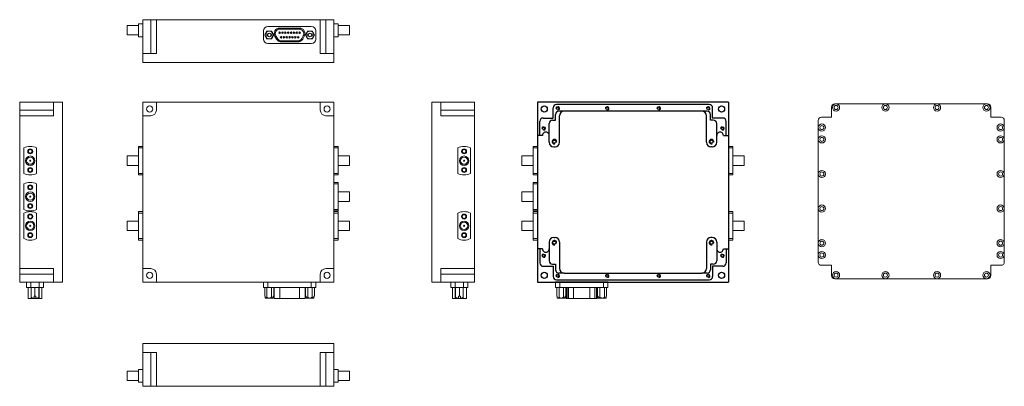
# Model space of a CAD drawing. Header units: millimetres. Extents: x 45 to 484, y 32 to 195.
import ezdxf

# ---------------------------------------------------------------- set-up
doc = ezdxf.new("R2010")
doc.units = ezdxf.units.MM
doc.layers.add('图层1', color=2, linetype='Continuous', lineweight=18)

msp = doc.modelspace()

# ---------------------------------------------------------------- linework, layer by layer
at = {"color": 7, "linetype": 'Continuous', "lineweight": 15}
for p, q in [((103.57, 194.78), (100.07, 194.78)), ((100.07, 194.78), (100.07, 179.78)), ((103.57, 194.78), (103.57, 179.78)), ((106.07, 194.78), (103.57, 194.78)), ((106.07, 179.78), (106.07, 194.78)), ((106.07, 194.78), (179.07, 194.78)), ((179.07, 194.78), (179.07, 179.78)), ((181.57, 194.78), (179.07, 194.78)), ((181.57, 179.78), (181.57, 194.78)), ((185.07, 194.78), (181.57, 194.78)), ((185.07, 179.78), (185.07, 194.78)), ((98.07, 192.18), (93.07, 192.18)), ((93.07, 192.18), (93.07, 187.98)), ((100.07, 192.93), (98.07, 192.93)), ((98.07, 187.23), (98.07, 192.93)), ((153.71, 186.18), (153.71, 189.78)), ((154.54, 188.4), (154.8, 188.85)), ((155.71, 191.78), (175.07, 191.78)), ((157.83, 188.85), (158.08, 188.4)), ((169.76, 191.08), (161.02, 191.08)), ((169.76, 190.58), (161.02, 190.58)), ((172.7, 188.4), (172.96, 188.85)), ((175.99, 188.85), (176.24, 188.4)), ((177.07, 189.78), (177.07, 186.18)), ((187.07, 192.93), (185.07, 192.93)), ((187.07, 192.93), (187.07, 187.23)), ((192.07, 192.18), (187.07, 192.18)), ((192.07, 187.98), (192.07, 192.18)), ((93.07, 187.98), (98.07, 187.98)), ((98.07, 187.23), (100.07, 187.23)), ((154.29, 187.98), (154.54, 188.4)), ((154.54, 187.55), (154.29, 187.98)), ((154.54, 188.4), (154.61, 188.4)), ((154.61, 187.55), (154.54, 187.55)), ((154.8, 187.1), (154.54, 187.55)), ((154.61, 188.4), (155.63, 188.4)), ((155.63, 187.55), (154.61, 187.55)), ((156.99, 188.4), (158.01, 188.4)), ((158.01, 187.55), (156.99, 187.55)), ((158.08, 187.55), (157.83, 187.1)), ((158.01, 188.4), (158.08, 188.4)), ((158.08, 187.55), (158.01, 187.55)), ((158.08, 188.4), (158.33, 187.98)), ((158.33, 187.98), (158.08, 187.55)), ((159.55, 186.13), (158.86, 187.33)), ((159.29, 187.58), (159.98, 186.38)), ((161.71, 185.38), (169.07, 185.38)), ((161.71, 184.88), (169.07, 184.88)), ((170.8, 186.38), (171.49, 187.58)), ((171.93, 187.33), (171.23, 186.13)), ((172.45, 187.98), (172.7, 188.4)), ((172.7, 187.55), (172.45, 187.98)), ((172.7, 188.4), (172.77, 188.4)), ((172.77, 187.55), (172.7, 187.55)), ((172.96, 187.1), (172.7, 187.55)), ((172.77, 188.4), (173.79, 188.4)), ((173.79, 187.55), (172.77, 187.55)), ((175.15, 188.4), (176.17, 188.4)), ((176.17, 187.55), (175.15, 187.55)), ((176.24, 187.55), (175.99, 187.1)), ((176.17, 188.4), (176.24, 188.4)), ((176.24, 187.55), (176.17, 187.55)), ((176.24, 188.4), (176.49, 187.98)), ((176.49, 187.98), (176.24, 187.55)), ((185.07, 187.23), (187.07, 187.23)), ((187.07, 187.98), (192.07, 187.98)), ((175.07, 184.18), (155.71, 184.18)), ((100.07, 175.78), (100.07, 179.78)), ((100.07, 179.78), (106.07, 179.78)), ((185.07, 175.78), (100.07, 175.78)), ((179.07, 179.78), (185.07, 179.78)), ((185.07, 179.78), (185.07, 175.78)), ((45.18, 158.03), (45.18, 154.53)), ((60.18, 158.03), (45.18, 158.03)), ((60.18, 152.03), (60.18, 158.03)), ((60.18, 158.03), (64.18, 158.03)), ((64.18, 158.03), (64.18, 78.03)), ((106.07, 158.03), (100.07, 158.03)), ((100.07, 158.03), (100.07, 152.03)), ((179.07, 158.03), (106.07, 158.03)), ((106.07, 154.53), (106.07, 158.03)), ((179.07, 158.03), (179.07, 154.53)), ((185.07, 158.03), (179.07, 158.03)), ((185.07, 152.03), (185.07, 158.03)), ((228.81, 78.03), (228.81, 158.03)), ((232.81, 158.03), (228.81, 158.03)), ((232.81, 158.03), (232.81, 152.03)), ((247.81, 158.03), (232.81, 158.03)), ((247.81, 154.53), (247.81, 158.03)), ((360.82, 158.03), (275.82, 158.03)), ((275.82, 158.03), (275.82, 78.03)), ((360.82, 78.03), (360.82, 158.03)), ((60.18, 154.53), (45.18, 154.53)), ((45.18, 154.53), (45.18, 152.03)), ((247.81, 154.53), (232.81, 154.53)), ((247.81, 152.03), (247.81, 154.53)), ((45.18, 84.03), (45.18, 152.03)), ((45.18, 152.03), (60.18, 152.03)), ((100.07, 152.03), (100.07, 84.03)), ((100.07, 152.03), (103.57, 152.03)), ((181.57, 152.03), (185.07, 152.03)), ((185.07, 84.03), (185.07, 152.03)), ((232.81, 152.03), (247.81, 152.03)), ((247.81, 152.03), (247.81, 84.03)), ((47.03, 137.7), (47.03, 126.35)), ((52.73, 126.35), (52.73, 137.7)), ((100.07, 138.38), (98.07, 138.38)), ((98.07, 137.7), (98.07, 138.38)), ((98.07, 137.7), (100.07, 137.7)), ((98.07, 126.35), (98.07, 137.7)), ((187.07, 138.38), (185.07, 138.38)), ((185.07, 137.7), (187.07, 137.7)), ((187.07, 138.38), (187.07, 137.7)), ((187.07, 137.7), (187.07, 126.35)), ((240.26, 137.7), (240.26, 126.35)), ((245.96, 126.35), (245.96, 137.7)), ((275.82, 138.38), (273.82, 138.38)), ((273.82, 137.7), (273.82, 138.38)), ((273.82, 137.7), (275.82, 137.7)), ((273.82, 126.35), (273.82, 137.7)), ((362.82, 138.38), (360.82, 138.38)), ((360.82, 137.7), (362.82, 137.7)), ((362.82, 138.38), (362.82, 137.7)), ((362.82, 137.7), (362.82, 126.35)), ((98.07, 134.13), (93.07, 134.13)), ((93.07, 134.13), (93.07, 129.93)), ((192.07, 134.13), (187.07, 134.13)), ((192.07, 132.03), (192.07, 134.13)), ((192.07, 129.93), (192.07, 132.03)), ((273.82, 134.13), (268.82, 134.13)), ((268.82, 134.13), (268.82, 129.93)), ((367.82, 134.13), (362.82, 134.13)), ((367.82, 132.03), (367.82, 134.13)), ((367.82, 129.93), (367.82, 132.03)), ((93.07, 129.93), (98.07, 129.93)), ((187.07, 129.93), (192.07, 129.93)), ((268.82, 129.93), (273.82, 129.93)), ((362.82, 129.93), (367.82, 129.93)), ((100.07, 126.35), (98.07, 126.35)), ((98.07, 125.68), (98.07, 126.35)), ((98.07, 125.68), (100.07, 125.68)), ((187.07, 126.35), (185.07, 126.35)), ((185.07, 125.68), (187.07, 125.68)), ((187.07, 126.35), (187.07, 125.68)), ((275.82, 126.35), (273.82, 126.35)), ((273.82, 125.68), (273.82, 126.35)), ((273.82, 125.68), (275.82, 125.68)), ((362.82, 126.35), (360.82, 126.35)), ((360.82, 125.68), (362.82, 125.68)), ((362.82, 126.35), (362.82, 125.68)), ((47.03, 121.7), (47.03, 110.35)), ((52.73, 110.35), (52.73, 121.7)), ((187.07, 122.38), (185.07, 122.38)), ((185.07, 121.7), (187.07, 121.7)), ((187.07, 122.38), (187.07, 121.7)), ((187.07, 121.7), (187.07, 110.35)), ((275.82, 122.38), (273.82, 122.38)), ((273.82, 121.7), (273.82, 122.38)), ((273.82, 121.7), (275.82, 121.7)), ((273.82, 110.35), (273.82, 121.7)), ((192.07, 118.13), (187.07, 118.13)), ((192.07, 116.03), (192.07, 118.13)), ((192.07, 113.93), (192.07, 116.03)), ((273.82, 118.13), (268.82, 118.13)), ((268.82, 118.13), (268.82, 113.93)), ((187.07, 110.35), (185.07, 110.35)), ((185.07, 109.68), (187.07, 109.68)), ((187.07, 113.93), (192.07, 113.93)), ((187.07, 110.35), (187.07, 109.68)), ((268.82, 113.93), (273.82, 113.93)), ((275.82, 110.35), (273.82, 110.35)), ((273.82, 109.68), (273.82, 110.35)), ((273.82, 109.68), (275.82, 109.68)), ((47.03, 108.7), (47.03, 97.35)), ((52.73, 97.35), (52.73, 108.7)), ((100.07, 109.38), (98.07, 109.38)), ((98.07, 108.7), (98.07, 109.38)), ((98.07, 97.35), (98.07, 108.7)), ((98.07, 108.7), (100.07, 108.7)), ((187.07, 109.38), (185.07, 109.38)), ((185.07, 108.7), (187.07, 108.7)), ((187.07, 109.38), (187.07, 108.7)), ((187.07, 108.7), (187.07, 97.35)), ((240.26, 108.7), (240.26, 97.35)), ((245.96, 97.35), (245.96, 108.7)), ((275.82, 109.38), (273.82, 109.38)), ((273.82, 108.7), (273.82, 109.38)), ((273.82, 108.7), (275.82, 108.7)), ((273.82, 97.35), (273.82, 108.7)), ((362.82, 109.38), (360.82, 109.38)), ((360.82, 108.7), (362.82, 108.7)), ((362.82, 109.38), (362.82, 108.7)), ((362.82, 108.7), (362.82, 97.35)), ((98.07, 105.13), (93.07, 105.13)), ((93.07, 105.13), (93.07, 100.93)), ((93.07, 100.93), (98.07, 100.93)), ((192.07, 105.13), (187.07, 105.13)), ((187.07, 100.93), (192.07, 100.93)), ((192.07, 103.03), (192.07, 105.13)), ((192.07, 100.93), (192.07, 103.03)), ((273.82, 105.13), (268.82, 105.13)), ((268.82, 105.13), (268.82, 100.93)), ((268.82, 100.93), (273.82, 100.93)), ((367.82, 105.13), (362.82, 105.13)), ((362.82, 100.93), (367.82, 100.93)), ((367.82, 103.03), (367.82, 105.13)), ((367.82, 100.93), (367.82, 103.03)), ((100.07, 97.35), (98.07, 97.35)), ((98.07, 96.68), (98.07, 97.35)), ((98.07, 96.68), (100.07, 96.68)), ((187.07, 97.35), (185.07, 97.35)), ((185.07, 96.68), (187.07, 96.68)), ((187.07, 97.35), (187.07, 96.68)), ((275.82, 97.35), (273.82, 97.35)), ((273.82, 96.68), (273.82, 97.35)), ((273.82, 96.68), (275.82, 96.68)), ((362.82, 97.35), (360.82, 97.35)), ((360.82, 96.68), (362.82, 96.68)), ((362.82, 97.35), (362.82, 96.68)), ((60.18, 84.03), (45.18, 84.03)), ((45.18, 84.03), (45.18, 81.53)), ((60.18, 78.03), (60.18, 84.03)), ((103.57, 84.03), (100.07, 84.03)), ((100.07, 84.03), (100.07, 78.03)), ((185.07, 84.03), (181.57, 84.03)), ((185.07, 78.03), (185.07, 84.03)), ((232.81, 84.03), (232.81, 78.03)), ((247.81, 84.03), (232.81, 84.03)), ((247.81, 81.53), (247.81, 84.03)), ((45.18, 81.53), (60.18, 81.53)), ((45.18, 78.03), (45.18, 81.53)), ((106.07, 78.03), (106.07, 81.53)), ((179.07, 78.03), (179.07, 81.53)), ((232.81, 81.53), (247.81, 81.53)), ((247.81, 78.03), (247.81, 81.53)), ((45.18, 78.03), (60.18, 78.03)), ((48.18, 78.03), (48.18, 75.67)), ((48.18, 75.67), (50.18, 75.67)), ((48.88, 75.67), (48.88, 70.72)), ((50.18, 75.67), (50.18, 78.03)), ((50.18, 75.67), (53.78, 75.67)), ((50.23, 71.25), (50.23, 75.67)), ((51.98, 71.77), (51.98, 75.67)), ((53.73, 71.25), (53.73, 75.67)), ((53.78, 78.03), (53.78, 75.67)), ((53.78, 75.67), (55.78, 75.67)), ((53.83, 75.67), (53.83, 70.72)), ((55.08, 70.72), (55.08, 75.67)), ((55.78, 75.67), (55.78, 78.03)), ((60.18, 78.03), (64.18, 78.03)), ((100.07, 78.03), (106.07, 78.03)), ((106.07, 78.03), (179.07, 78.03)), ((153.71, 78.03), (153.71, 75.67)), ((153.71, 75.67), (155.71, 75.67)), ((154.29, 75.67), (154.29, 71.77)), ((155.3, 71.25), (155.3, 75.67)), ((155.71, 75.67), (155.71, 78.03)), ((155.71, 75.67), (175.07, 75.67)), ((157.32, 71.25), (157.32, 75.67)), ((158.33, 71.77), (158.33, 75.67)), ((158.52, 75.67), (158.52, 70.72)), ((161.02, 70.72), (161.02, 75.67)), ((169.76, 75.67), (169.76, 70.72)), ((172.26, 70.72), (172.26, 75.67)), ((172.45, 75.67), (172.45, 71.77)), ((173.46, 71.25), (173.46, 75.67)), ((175.07, 78.03), (175.07, 75.67)), ((175.07, 75.67), (177.07, 75.67)), ((175.48, 71.25), (175.48, 75.67)), ((176.49, 71.77), (176.49, 75.67)), ((177.07, 75.67), (177.07, 78.03)), ((179.07, 78.03), (185.07, 78.03)), ((228.81, 78.03), (232.81, 78.03)), ((232.81, 78.03), (247.81, 78.03)), ((237.21, 78.03), (237.21, 75.67)), ((237.21, 75.67), (239.21, 75.67)), ((237.91, 75.67), (237.91, 70.72)), ((239.16, 70.72), (239.16, 75.67)), ((239.21, 75.67), (239.21, 78.03)), ((239.21, 75.67), (242.81, 75.67)), ((239.26, 71.25), (239.26, 75.67)), ((241.01, 75.67), (241.01, 71.77)), ((242.76, 71.25), (242.76, 75.67)), ((242.81, 78.03), (242.81, 75.67)), ((242.81, 75.67), (244.81, 75.67)), ((244.11, 70.72), (244.11, 75.67)), ((244.81, 75.67), (244.81, 78.03)), ((275.82, 78.03), (360.82, 78.03)), ((283.82, 78.03), (283.82, 75.67)), ((283.82, 75.67), (285.82, 75.67)), ((284.4, 71.77), (284.4, 75.67)), ((285.41, 71.25), (285.41, 75.67)), ((285.82, 75.67), (285.82, 78.03)), ((285.82, 75.67), (305.18, 75.67)), ((287.43, 71.25), (287.43, 75.67)), ((288.44, 75.67), (288.44, 71.77)), ((288.63, 75.67), (288.63, 70.72)), ((288.96, 70.72), (288.96, 75.67)), ((289.65, 75.67), (289.65, 70.72)), ((291.82, 70.72), (291.82, 75.67)), ((299.17, 75.67), (299.17, 70.72)), ((301.34, 70.72), (301.34, 75.67)), ((302.03, 75.67), (302.03, 70.72)), ((302.37, 70.72), (302.37, 75.67)), ((302.56, 71.77), (302.56, 75.67)), ((303.57, 71.25), (303.57, 75.67)), ((305.18, 78.03), (305.18, 75.67)), ((305.18, 75.67), (307.18, 75.67)), ((305.59, 71.25), (305.59, 75.67)), ((306.6, 75.67), (306.6, 71.77)), ((307.18, 75.67), (307.18, 78.03)), ((48.88, 70.72), (52.63, 70.72)), ((51.1, 70.87), (50.23, 70.87)), ((51.1, 70.87), (51.55, 70.98)), ((51.1, 70.87), (51.55, 70.87)), ((51.55, 71.77), (51.98, 71.77)), ((51.55, 70.98), (51.55, 71.77)), ((51.55, 70.87), (51.55, 70.98)), ((51.98, 71.77), (52.4, 71.77)), ((52.4, 71.77), (52.4, 70.98)), ((52.4, 70.98), (52.85, 70.87)), ((52.4, 70.98), (52.4, 70.87)), ((52.85, 70.87), (52.4, 70.87)), ((52.63, 70.72), (53.83, 70.72)), ((53.73, 70.87), (52.85, 70.87)), ((53.83, 70.72), (55.08, 70.72)), ((154.29, 71.77), (154.54, 71.77)), ((154.54, 71.77), (154.54, 70.98)), ((154.54, 70.98), (154.8, 70.87)), ((154.54, 70.98), (154.61, 70.87)), ((154.61, 70.87), (154.8, 70.87)), ((156.31, 70.87), (154.8, 70.87)), ((157.83, 70.87), (156.31, 70.87)), ((157.83, 70.87), (158.08, 70.98)), ((157.83, 70.87), (158.01, 70.87)), ((158.01, 70.87), (158.08, 70.98)), ((158.08, 71.77), (158.33, 71.77)), ((158.08, 70.98), (158.08, 71.77)), ((158.52, 70.72), (161.02, 70.72)), ((169.76, 70.72), (161.02, 70.72)), ((169.76, 70.72), (172.26, 70.72)), ((172.45, 71.77), (172.7, 71.77)), ((172.7, 71.77), (172.7, 70.98)), ((172.7, 70.98), (172.96, 70.87)), ((172.7, 70.98), (172.77, 70.87)), ((172.77, 70.87), (172.96, 70.87)), ((174.47, 70.87), (172.96, 70.87)), ((175.99, 70.87), (174.47, 70.87)), ((175.99, 70.87), (176.24, 70.98)), ((175.99, 70.87), (176.17, 70.87)), ((176.17, 70.87), (176.24, 70.98)), ((176.24, 71.77), (176.49, 71.77)), ((176.24, 70.98), (176.24, 71.77)), ((237.91, 70.72), (239.16, 70.72)), ((239.16, 70.72), (240.36, 70.72)), ((239.26, 70.87), (240.14, 70.87)), ((240.14, 70.87), (240.59, 70.98)), ((240.14, 70.87), (240.59, 70.87)), ((240.36, 70.72), (244.11, 70.72)), ((240.59, 71.77), (241.01, 71.77)), ((240.59, 70.98), (240.59, 71.77)), ((240.59, 70.87), (240.59, 70.98)), ((241.01, 71.77), (241.44, 71.77)), ((241.44, 71.77), (241.44, 70.98)), ((241.44, 70.98), (241.89, 70.87)), ((241.44, 70.98), (241.44, 70.87)), ((241.44, 70.87), (241.89, 70.87)), ((242.76, 70.87), (241.89, 70.87)), ((284.4, 71.77), (284.64, 71.77)), ((284.64, 71.77), (284.64, 70.98)), ((284.64, 70.98), (284.9, 70.87)), ((284.64, 70.98), (284.72, 70.87)), ((284.9, 70.87), (284.72, 70.87)), ((286.42, 70.87), (284.9, 70.87)), ((286.42, 70.87), (287.93, 70.87)), ((287.93, 70.87), (288.19, 70.98)), ((287.93, 70.87), (288.11, 70.87)), ((288.11, 70.87), (288.19, 70.98)), ((288.19, 71.77), (288.44, 71.77)), ((288.19, 70.98), (288.19, 71.77)), ((288.63, 70.72), (288.96, 70.72)), ((288.96, 70.72), (289.65, 70.72)), ((289.65, 70.72), (291.82, 70.72)), ((299.17, 70.72), (291.82, 70.72)), ((299.17, 70.72), (301.34, 70.72)), ((301.34, 70.72), (302.03, 70.72)), ((302.03, 70.72), (302.37, 70.72)), ((302.56, 71.77), (302.8, 71.77)), ((302.8, 71.77), (302.8, 70.98)), ((302.8, 70.98), (303.06, 70.87)), ((302.8, 70.98), (302.88, 70.87)), ((303.06, 70.87), (302.88, 70.87)), ((304.58, 70.87), (303.06, 70.87)), ((304.58, 70.87), (306.09, 70.87)), ((306.09, 70.87), (306.35, 70.98)), ((306.09, 70.87), (306.27, 70.87)), ((306.27, 70.87), (306.35, 70.98)), ((306.35, 71.77), (306.6, 71.77)), ((306.35, 70.98), (306.35, 71.77)), ((100.07, 46.63), (100.07, 50.63)), ((100.07, 50.63), (185.07, 50.63)), ((185.07, 46.63), (185.07, 50.63)), ((106.07, 46.63), (100.07, 46.63)), ((100.07, 46.63), (100.07, 31.63)), ((103.57, 46.63), (103.57, 31.63)), ((106.07, 31.63), (106.07, 46.63)), ((185.07, 46.63), (179.07, 46.63)), ((179.07, 46.63), (179.07, 31.63)), ((181.57, 31.63), (181.57, 46.63)), ((185.07, 31.63), (185.07, 46.63)), ((98.07, 38.43), (93.07, 38.43)), ((93.07, 38.43), (93.07, 34.23)), ((100.07, 39.18), (98.07, 39.18)), ((98.07, 33.48), (98.07, 39.18)), ((187.07, 39.18), (185.07, 39.18)), ((187.07, 39.18), (187.07, 33.48)), ((192.07, 38.43), (187.07, 38.43)), ((192.07, 34.23), (192.07, 38.43)), ((93.07, 34.23), (98.07, 34.23)), ((98.07, 33.48), (100.07, 33.48)), ((100.07, 31.63), (103.57, 31.63)), ((103.57, 31.63), (106.07, 31.63)), ((179.07, 31.63), (106.07, 31.63)), ((179.07, 31.63), (181.57, 31.63)), ((181.57, 31.63), (185.07, 31.63)), ((185.07, 33.48), (187.07, 33.48)), ((187.07, 34.23), (192.07, 34.23))]:
    msp.add_line(p, q, dxfattribs=at)
for p, q in [((275.82, 158.03), (275.82, 78.03)), ((360.82, 158.03), (275.82, 158.03)), ((360.82, 158.03), (360.82, 78.03)), ((282.82, 151.03), (282.82, 155.53)), ((352.32, 157.03), (284.32, 157.03)), ((351.32, 154.03), (285.32, 154.03)), ((353.82, 151.03), (353.82, 155.53)), ((276.82, 143.23), (276.82, 149.53)), ((278.32, 151.03), (282.82, 151.03)), ((282.52, 150.03), (283.82, 150.03)), ((283.82, 150.03), (283.82, 152.53)), ((285.62, 140.23), (285.62, 152.03)), ((351.02, 140.23), (351.02, 152.03)), ((352.82, 150.03), (352.82, 152.53)), ((354.12, 150.03), (352.82, 150.03)), ((358.32, 151.03), (353.82, 151.03)), ((359.82, 143.23), (359.82, 149.53)), ((281.02, 143.23), (281.02, 148.53)), ((355.62, 143.23), (355.62, 148.53)), ((278.02, 143.23), (275.82, 143.23)), ((281.02, 140.23), (281.02, 143.23)), ((355.62, 140.23), (355.62, 143.23)), ((358.62, 143.23), (360.82, 143.23)), ((283.02, 138.23), (283.62, 138.23)), ((353.62, 138.23), (353.02, 138.23)), ((283.02, 97.83), (283.62, 97.83)), ((353.62, 97.83), (353.02, 97.83)), ((278.02, 92.83), (275.82, 92.83)), ((276.82, 92.83), (276.82, 86.53)), ((281.02, 95.83), (281.02, 92.83)), ((281.02, 92.83), (281.02, 87.53)), ((285.62, 95.83), (285.62, 84.03)), ((351.02, 95.83), (351.02, 84.03)), ((355.62, 95.83), (355.62, 92.83)), ((355.62, 93.03), (355.62, 87.53)), ((358.62, 92.83), (360.82, 92.83)), ((359.82, 92.83), (359.82, 86.53)), ((278.32, 85.03), (282.82, 85.03)), ((282.52, 86.03), (283.02, 86.03)), ((282.82, 85.03), (282.82, 80.53)), ((283.02, 86.03), (283.82, 86.03)), ((283.82, 86.03), (283.82, 83.53)), ((354.12, 86.03), (352.82, 86.03)), ((352.82, 86.03), (352.82, 83.53)), ((358.32, 85.03), (353.82, 85.03)), ((353.82, 85.03), (353.82, 80.53)), ((284.32, 79.03), (352.32, 79.03)), ((287.62, 82.03), (285.32, 82.03)), ((287.62, 82.03), (349.02, 82.03)), ((351.32, 82.03), (349.02, 82.03)), ((275.82, 78.03), (360.82, 78.03)), ((307.32, 78.03), (283.82, 78.03))]:
    msp.add_line(p, q)
at = {"color": 8, "linetype": 'Continuous', "lineweight": 15}
for p, q in [((52.63, 70.72), (52.63, 70.87)), ((240.36, 70.87), (240.36, 70.72))]:
    msp.add_line(p, q, dxfattribs=at)
at = {"color": 7, "linetype": 'Continuous', "lineweight": 15}
for centre, radius in [((160.95, 188.98), 0.35), ((160.95, 188.98), 0.25), ((162.22, 188.98), 0.35), ((162.22, 188.98), 0.25), ((163.49, 188.98), 0.35), ((163.49, 188.98), 0.25), ((164.76, 188.98), 0.35), ((164.76, 188.98), 0.25), ((166.03, 188.98), 0.35), ((166.03, 188.98), 0.25), ((167.3, 188.98), 0.35), ((167.3, 188.98), 0.25), ((168.57, 188.98), 0.35), ((168.57, 188.98), 0.25), ((169.84, 188.98), 0.35), ((169.84, 188.98), 0.25), ((161.58, 186.98), 0.35), ((161.58, 186.98), 0.25), ((162.85, 186.98), 0.35), ((162.85, 186.98), 0.25), ((164.12, 186.98), 0.35), ((164.12, 186.98), 0.25), ((165.39, 186.98), 0.35), ((165.39, 186.98), 0.25), ((166.66, 186.98), 0.35), ((166.66, 186.98), 0.25), ((167.93, 186.98), 0.35), ((167.93, 186.98), 0.25), ((169.2, 186.98), 0.35), ((169.2, 186.98), 0.25), ((103.07, 155.03), 1.35), ((182.07, 155.03), 1.35), ((278.82, 155.03), 1.35), ((357.82, 155.03), 1.35), ((49.88, 136.18), 1.1), ((49.88, 136.18), 0.8), ((243.11, 136.18), 1.1), ((243.11, 136.18), 0.8), ((49.88, 132.03), 2.1), ((49.88, 132.03), 1.6), ((49.88, 132.03), 0.25), ((243.11, 132.03), 2.1), ((243.11, 132.03), 1.6), ((243.11, 132.03), 0.25), ((49.88, 127.88), 1.1), ((49.88, 127.88), 0.8), ((243.11, 127.88), 1.1), ((243.11, 127.88), 0.8), ((49.88, 120.18), 1.1), ((49.88, 120.18), 0.8), ((49.88, 116.03), 2.1), ((49.88, 116.03), 1.6), ((49.88, 116.03), 0.25), ((49.88, 111.88), 1.1), ((49.88, 111.88), 0.8), ((49.88, 107.18), 1.1), ((49.88, 107.18), 0.8), ((243.11, 107.18), 1.1), ((243.11, 107.18), 0.8), ((49.88, 103.03), 2.1), ((49.88, 103.03), 1.6), ((49.88, 103.03), 0.25), ((243.11, 103.03), 2.1), ((243.11, 103.03), 1.6), ((243.11, 103.03), 0.25), ((49.88, 98.88), 1.1), ((49.88, 98.88), 0.8), ((243.11, 98.88), 1.1), ((243.11, 98.88), 0.8), ((103.07, 81.03), 1.35), ((182.07, 81.03), 1.35), ((278.82, 81.03), 1.35), ((357.82, 81.03), 1.35)]:
    msp.add_circle(centre, radius, dxfattribs=at)
for centre, radius in [((278.82, 155.03), 1.35), ((284.82, 155.33), 0.546), ((306.82, 155.33), 0.546), ((329.82, 155.33), 0.546), ((351.82, 155.33), 0.546), ((357.82, 155.03), 1.35), ((278.52, 146.38), 0.546), ((358.12, 146.38), 0.546), ((283.32, 140.53), 0.7), ((353.32, 140.53), 0.7), ((283.32, 95.53), 0.7), ((353.32, 95.53), 0.7), ((278.52, 89.68), 0.546), ((358.12, 89.68), 0.546), ((278.82, 81.03), 1.35), ((284.82, 80.73), 0.546), ((306.82, 80.73), 0.546), ((329.82, 80.73), 0.546), ((351.82, 80.73), 0.546), ((357.82, 81.03), 1.35)]:
    msp.add_circle(centre, radius)
for centre, radius, start, end in [((155.71, 189.78), 2, 90, 180), ((156.31, 187.98), 1.75, 150, 165.9396), ((156.31, 187.98), 1.75, 90, 150), ((156.31, 187.98), 0.8, 32.09, 147.91), ((156.31, 187.98), 1.75, 30, 90), ((156.31, 187.98), 1.75, 14.0604, 30), ((161.02, 188.58), 2.5, 90, 210), ((161.02, 188.58), 2, 90, 210), ((169.76, 188.58), 2.5, 330, 90), ((169.76, 188.58), 2, 330, 90), ((174.47, 187.98), 1.75, 150, 165.9396), ((174.47, 187.98), 1.75, 90, 150), ((174.47, 187.98), 0.8, 32.09, 147.91), ((174.47, 187.98), 1.75, 30, 90), ((175.07, 189.78), 2, 0, 90), ((174.47, 187.98), 1.75, 14.0604, 30), ((155.71, 186.18), 2, 180, 270), ((156.31, 187.98), 1.75, 194.0604, 210), ((156.31, 187.98), 1.75, 210, 270), ((156.31, 187.98), 0.8, 147.91, 212.09), ((156.31, 187.98), 0.8, 212.09, 327.91), ((156.31, 187.98), 1.75, 270, 330), ((156.31, 187.98), 0.8, 327.91, 32.09), ((156.31, 187.98), 1.75, 330, 345.9396), ((161.71, 187.38), 2.5, 210, 270), ((161.71, 187.38), 2, 210, 270), ((169.07, 187.38), 2, 270, 330), ((169.07, 187.38), 2.5, 270, 330), ((174.47, 187.98), 1.75, 194.0604, 210), ((174.47, 187.98), 1.75, 210, 270), ((174.47, 187.98), 0.8, 147.91, 212.09), ((174.47, 187.98), 0.8, 212.09, 327.91), ((174.47, 187.98), 1.75, 270, 330), ((175.07, 186.18), 2, 270, 0), ((174.47, 187.98), 0.8, 327.91, 32.09), ((174.47, 187.98), 1.75, 330, 345.9396), ((103.57, 154.53), 2.5, 270, 0), ((181.57, 154.53), 2.5, 180, 270), ((49.88, 132.03), 6.35, 63.3321, 116.6679), ((243.11, 132.03), 6.35, 63.3321, 116.6679), ((49.88, 132.03), 6.35, 243.3321, 296.6679), ((243.11, 132.03), 6.35, 243.3321, 296.6679), ((49.88, 116.03), 6.35, 63.3321, 116.6679), ((49.88, 116.03), 6.35, 243.3321, 296.6679), ((49.88, 103.03), 6.35, 63.3321, 116.6679), ((243.11, 103.03), 6.35, 63.3321, 116.6679), ((49.88, 103.03), 6.35, 243.3321, 296.6679), ((243.11, 103.03), 6.35, 243.3321, 296.6679), ((103.57, 81.53), 2.5, 0, 90), ((181.57, 81.53), 2.5, 90, 180)]:
    msp.add_arc(centre, radius, start, end, dxfattribs=at)
for centre, radius, start, end in [((284.32, 155.53), 1.5, 90, 180), ((285.32, 152.53), 1.5, 90, 180), ((287.62, 152.03), 2, 90, 180), ((349.02, 152.03), 2, 0, 90), ((351.32, 152.53), 1.5, 0, 90), ((352.32, 155.53), 1.5, 0, 90), ((278.32, 149.53), 1.5, 90, 180), ((282.52, 148.53), 1.5, 90, 180), ((354.12, 148.53), 1.5, 0, 90), ((358.32, 149.53), 1.5, 0, 90), ((279.52, 143.23), 1.5, 359.9788, 180.0212), ((357.12, 143.23), 1.5, 359.9788, 180.0212), ((283.32, 140.53), 1, 345, 285), ((353.32, 140.53), 1, 345, 285), ((283.02, 140.23), 2, 180, 270), ((283.62, 140.23), 2, 270, 0), ((353.02, 140.23), 2, 180, 270), ((353.62, 140.23), 2, 270, 0), ((283.02, 95.83), 2, 90, 180), ((283.32, 95.53), 1, 345, 285), ((283.62, 95.83), 2, 0, 90), ((353.02, 95.83), 2, 90, 180), ((353.32, 95.53), 1, 345, 285), ((353.62, 95.83), 2, 0, 90), ((279.52, 92.83), 1.5, 179.9788, 0.0212), ((357.12, 92.83), 1.5, 179.9788, 0.0212), ((278.32, 86.53), 1.5, 180, 270), ((282.52, 87.53), 1.5, 180, 270), ((285.32, 83.53), 1.5, 180, 270), ((287.62, 84.03), 2, 180, 270), ((349.02, 84.03), 2, 270, 0), ((351.32, 83.53), 1.5, 270, 0), ((354.12, 87.53), 1.5, 270, 0), ((358.32, 86.53), 1.5, 270, 0), ((284.32, 80.53), 1.5, 180, 270), ((352.32, 80.53), 1.5, 270, 0)]:
    msp.add_arc(centre, radius, start, end)
at = {"color": 7, "linetype": 'Continuous', "lineweight": 0}
for centre in [(284.82, 155.33), (306.82, 155.33), (329.82, 155.33), (351.82, 155.33), (278.52, 146.38), (358.12, 146.38), (278.52, 89.68), (358.12, 89.68), (284.82, 80.73), (306.82, 80.73), (329.82, 80.73), (351.82, 80.73)]:
    msp.add_arc(centre, 0.8, 265, 185, dxfattribs=at)
at = {"color": 7, "linetype": 'Continuous', "lineweight": 15}
for points, knots in [([(154.8, 188.85), (154.87, 188.99), (155.06, 189.31), (155.21, 189.57), (155.3, 189.73)], [0, 0, 0, 0, 0.430553, 1, 1, 1, 1]), ([(155.3, 189.73), (155.48, 189.73), (155.79, 189.73), (156.16, 189.73), (156.31, 189.73)], [0, 0, 0, 0, 0.590632, 1, 1, 1, 1]), ([(156.31, 189.73), (156.47, 189.73), (156.84, 189.73), (157.14, 189.73), (157.32, 189.73)], [0, 0, 0, 0, 0.430554, 1, 1, 1, 1]), ([(157.32, 189.73), (157.41, 189.57), (157.57, 189.3), (157.75, 188.98), (157.83, 188.85)], [0, 0, 0, 0, 0.590632, 1, 1, 1, 1]), ([(172.96, 188.85), (173.03, 188.99), (173.22, 189.31), (173.37, 189.57), (173.46, 189.73)], [0, 0, 0, 0, 0.430553, 1, 1, 1, 1]), ([(173.46, 189.73), (173.64, 189.73), (173.95, 189.73), (174.32, 189.73), (174.47, 189.73)], [0, 0, 0, 0, 0.590634, 1, 1, 1, 1]), ([(174.47, 189.73), (174.63, 189.73), (175, 189.73), (175.3, 189.73), (175.48, 189.73)], [0, 0, 0, 0, 0.430554, 1, 1, 1, 1]), ([(175.48, 189.73), (175.57, 189.57), (175.73, 189.3), (175.91, 188.98), (175.99, 188.85)], [0, 0, 0, 0, 0.590632, 1, 1, 1, 1]), ([(155.3, 186.23), (155.21, 186.39), (155.05, 186.65), (154.87, 186.97), (154.8, 187.1)], [0, 0, 0, 0, 0.590632, 1, 1, 1, 1]), ([(156.31, 186.23), (156.15, 186.23), (155.78, 186.23), (155.48, 186.23), (155.3, 186.23)], [0, 0, 0, 0, 0.430553, 1, 1, 1, 1]), ([(156.31, 186.23), (156.47, 186.23), (156.84, 186.23), (157.14, 186.23), (157.32, 186.23)], [0, 0, 0, 0, 0.430554, 1, 1, 1, 1]), ([(157.32, 186.23), (157.41, 186.39), (157.57, 186.65), (157.75, 186.97), (157.83, 187.1)], [0, 0, 0, 0, 0.590632, 1, 1, 1, 1]), ([(173.46, 186.23), (173.37, 186.39), (173.21, 186.65), (173.03, 186.97), (172.96, 187.1)], [0, 0, 0, 0, 0.590632, 1, 1, 1, 1]), ([(174.47, 186.23), (174.31, 186.23), (173.94, 186.23), (173.64, 186.23), (173.46, 186.23)], [0, 0, 0, 0, 0.430554, 1, 1, 1, 1]), ([(174.47, 186.23), (174.63, 186.23), (175, 186.23), (175.3, 186.23), (175.48, 186.23)], [0, 0, 0, 0, 0.430554, 1, 1, 1, 1]), ([(175.48, 186.23), (175.57, 186.39), (175.73, 186.65), (175.91, 186.97), (175.99, 187.1)], [0, 0, 0, 0, 0.590632, 1, 1, 1, 1]), ([(50.23, 71.25), (50.39, 71.13), (50.65, 70.93), (50.97, 70.88), (51.1, 70.87)], [0, 0, 0, 0, 0.590632, 1, 1, 1, 1]), ([(50.23, 70.87), (50.23, 70.89), (50.23, 70.93), (50.23, 71.14), (50.23, 71.25)], [0, 0, 0, 0, 0.430554, 1, 1, 1, 1]), ([(53.73, 71.25), (53.57, 71.13), (53.3, 70.93), (52.98, 70.88), (52.85, 70.87)], [0, 0, 0, 0, 0.590632, 1, 1, 1, 1]), ([(53.73, 70.87), (53.73, 70.89), (53.73, 70.93), (53.73, 71.14), (53.73, 71.25)], [0, 0, 0, 0, 0.430554, 1, 1, 1, 1]), ([(154.8, 70.87), (154.87, 70.89), (155.06, 70.93), (155.21, 71.14), (155.3, 71.25)], [0, 0, 0, 0, 0.430553, 1, 1, 1, 1]), ([(155.3, 71.25), (155.48, 71.13), (155.79, 70.93), (156.16, 70.88), (156.31, 70.87)], [0, 0, 0, 0, 0.590632, 1, 1, 1, 1]), ([(156.31, 70.87), (156.47, 70.89), (156.84, 70.93), (157.14, 71.14), (157.32, 71.25)], [0, 0, 0, 0, 0.430554, 1, 1, 1, 1]), ([(157.32, 71.25), (157.41, 71.13), (157.57, 70.93), (157.75, 70.88), (157.83, 70.87)], [0, 0, 0, 0, 0.590632, 1, 1, 1, 1]), ([(172.96, 70.87), (173.03, 70.89), (173.22, 70.93), (173.37, 71.14), (173.46, 71.25)], [0, 0, 0, 0, 0.430553, 1, 1, 1, 1]), ([(173.46, 71.25), (173.64, 71.13), (173.95, 70.93), (174.32, 70.88), (174.47, 70.87)], [0, 0, 0, 0, 0.590634, 1, 1, 1, 1]), ([(174.47, 70.87), (174.63, 70.89), (175, 70.93), (175.3, 71.14), (175.48, 71.25)], [0, 0, 0, 0, 0.430554, 1, 1, 1, 1]), ([(175.48, 71.25), (175.57, 71.13), (175.73, 70.93), (175.91, 70.88), (175.99, 70.87)], [0, 0, 0, 0, 0.590632, 1, 1, 1, 1]), ([(239.26, 71.25), (239.42, 71.13), (239.69, 70.93), (240.01, 70.88), (240.14, 70.87)], [0, 0, 0, 0, 0.590632, 1, 1, 1, 1]), ([(239.26, 70.87), (239.26, 70.89), (239.26, 70.93), (239.26, 71.14), (239.26, 71.25)], [0, 0, 0, 0, 0.430553, 1, 1, 1, 1]), ([(241.89, 70.87), (242.02, 70.89), (242.34, 70.93), (242.61, 71.14), (242.76, 71.25)], [0, 0, 0, 0, 0.430553, 1, 1, 1, 1]), ([(242.76, 71.25), (242.76, 71.13), (242.76, 70.93), (242.76, 70.88), (242.76, 70.87)], [0, 0, 0, 0, 0.590632, 1, 1, 1, 1]), ([(285.41, 71.25), (285.31, 71.13), (285.16, 70.93), (284.98, 70.88), (284.9, 70.87)], [0, 0, 0, 0, 0.590632, 1, 1, 1, 1]), ([(286.42, 70.87), (286.26, 70.89), (285.89, 70.93), (285.58, 71.14), (285.41, 71.25)], [0, 0, 0, 0, 0.430554, 1, 1, 1, 1]), ([(286.42, 70.87), (286.57, 70.89), (286.94, 70.93), (287.25, 71.14), (287.43, 71.25)], [0, 0, 0, 0, 0.430554, 1, 1, 1, 1]), ([(287.43, 71.25), (287.52, 71.13), (287.67, 70.93), (287.86, 70.88), (287.93, 70.87)], [0, 0, 0, 0, 0.590632, 1, 1, 1, 1]), ([(303.57, 71.25), (303.47, 71.13), (303.32, 70.93), (303.14, 70.88), (303.06, 70.87)], [0, 0, 0, 0, 0.590632, 1, 1, 1, 1]), ([(304.58, 70.87), (304.42, 70.89), (304.05, 70.93), (303.74, 71.14), (303.57, 71.25)], [0, 0, 0, 0, 0.430554, 1, 1, 1, 1]), ([(304.58, 70.87), (304.73, 70.89), (305.1, 70.93), (305.41, 71.14), (305.59, 71.25)], [0, 0, 0, 0, 0.430553, 1, 1, 1, 1]), ([(305.59, 71.25), (305.68, 71.13), (305.83, 70.93), (306.02, 70.88), (306.09, 70.87)], [0, 0, 0, 0, 0.590632, 1, 1, 1, 1])]:
    msp.add_open_spline(points, degree=3, knots=knots, dxfattribs=at)
at = {"layer": '图层1'}
msp.add_lwpolyline([(477.72, 151.37), (477.72, 155.92, 0.414214), (476.27, 157.37), (408.27, 157.37, 0.414214), (406.82, 155.92), (406.82, 151.37), (402.27, 151.37, 0.414214), (400.82, 149.92), (400.82, 86.92, 0.414214), (402.27, 85.47), (406.82, 85.47), (406.82, 80.92, 0.414214), (408.27, 79.47), (476.27, 79.47, 0.414214), (477.72, 80.92), (477.72, 85.47), (482.27, 85.47, 0.414214), (483.72, 86.92), (483.72, 149.92, 0.414214), (482.27, 151.37)], format="xyb", close=True, dxfattribs=at)
for centre, radius in [((408.77, 155.72), 1.6), ((408.77, 155.72), 0.9), ((430.77, 155.72), 1.6), ((430.77, 155.72), 0.9), ((453.77, 155.72), 1.6), ((453.77, 155.72), 0.9), ((475.77, 155.72), 1.6), ((475.77, 155.72), 0.9), ((402.47, 146.77), 1.6), ((402.47, 146.77), 0.9), ((482.07, 146.77), 1.6), ((482.07, 146.77), 0.9), ((402.47, 141.52), 1.6), ((402.47, 141.52), 0.9), ((482.07, 141.52), 1.6), ((482.07, 141.52), 0.9), ((402.47, 126.12), 1.6), ((482.07, 126.12), 1.6), ((402.47, 126.12), 0.9), ((482.07, 126.12), 0.9), ((402.47, 110.72), 1.6), ((402.47, 110.72), 0.9), ((482.07, 110.72), 1.6), ((482.07, 110.72), 0.9), ((402.47, 95.32), 1.6), ((482.07, 95.32), 1.6), ((402.47, 95.32), 0.9), ((482.07, 95.32), 0.9), ((402.47, 90.07), 1.6), ((402.47, 90.07), 0.9), ((482.07, 90.07), 1.6), ((482.07, 90.07), 0.9), ((408.77, 81.12), 1.6), ((408.77, 81.12), 0.9), ((430.77, 81.12), 1.6), ((430.77, 81.12), 0.9), ((453.77, 81.12), 1.6), ((453.77, 81.12), 0.9), ((475.77, 81.12), 1.6), ((475.77, 81.12), 0.9)]:
    msp.add_circle(centre, radius, dxfattribs=at)

doc.saveas('drawing.dxf')
